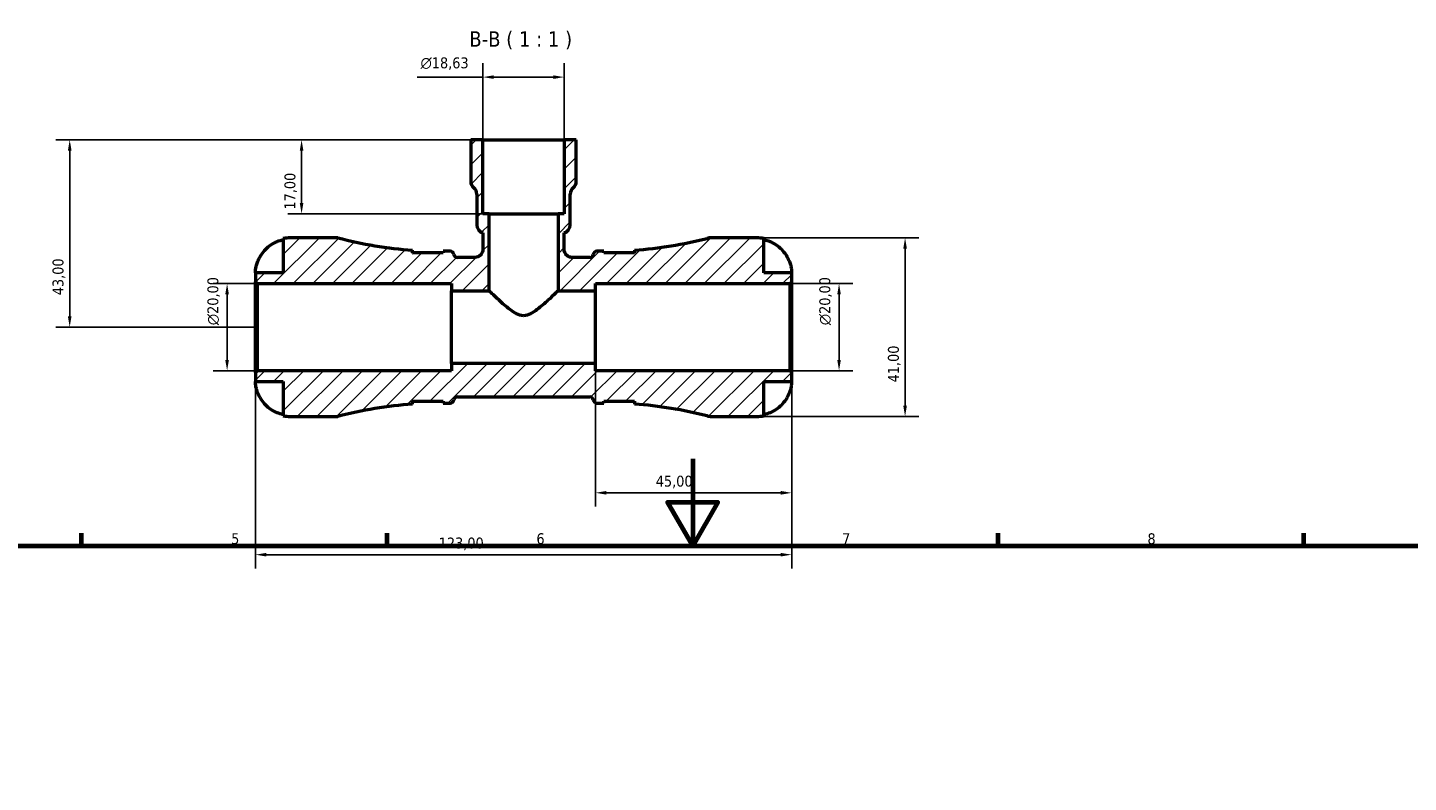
# Model space of a CAD drawing. Header units: millimetres. Extents: x 0 to 904, y 0 to 693.
# Tile 7 of 12: x 268 to 585, y 520 to 693. Entities that reach past the tile are written whole.
import ezdxf

# ---------------------------------------------------------------- set-up
doc = ezdxf.new("R2010")
doc.units = ezdxf.units.MM
for name, color, linetype, lineweight in [('Border (ISO)', 7, 'Continuous', 70), ('Dimension (ISO)', 7, 'Continuous', 25), ('Hatch (ISO)', 7, 'Continuous', 18), ('Symbol (ISO)', 7, 'Continuous', 25), ('Visible (ISO)', 7, 'Continuous', 50)]:
    doc.layers.add(name, color=color, linetype=linetype, lineweight=lineweight)
doc.styles.add('Label Text (ISO)', font='tahoma.ttf')
doc.styles.add('Note Text (ISO)', font='tahoma.ttf')
doc.dimstyles.new('Default (ISO)', dxfattribs={"dimtxt": 2.5, "dimasz": 2.5, "dimexe": 3.175, "dimexo": 0, "dimgap": 0.762, "dimtad": 1, "dimrnd": 1e-08, "dimzin": 0, "dimtxsty": 'Note Text (ISO)', "dimcen": 0.09, "dimdle": 10, "dimclrd": 256, "dimclre": 256, "dimclrt": 232, "dimazin": 0, "dimtfac": 1.40208, "dimtmove": 0, "dimatfit": 3, "dimfxl": 1, "dimtolj": 1, "dimtzin": 0, "dimlwd": -1, "dimlwe": -1, "dimarcsym": 0})

# ---------------------------------------------------------------- blocks, each defined once
blk = doc.blocks.new('Borders Default Border')
at = {"layer": 'Border (ISO)'}
for p, q in [((280.33, 574), (280.33, 576.9)), ((350.42, 574), (350.42, 576.9)), ((490.58, 574), (490.58, 576.9)), ((560.67, 574), (560.67, 576.9))]:
    blk.add_line(p, q, dxfattribs=at)
at = {"layer": 'Border (ISO)', "flags": 128}
for points in [[(420.5, 594), (420.5, 574), (414.73, 584), (426.27, 584), (420.5, 574)], [(20, 20), (20, 574), (821, 574), (821, 20), (20, 20)]]:
    blk.add_lwpolyline(points, dxfattribs=at)
at = {"layer": 'Border (ISO)', "color": 232, "true_color": 0xca0064, "char_height": 2.5, "attachment_point": 7, "style": 'Note Text (ISO)'}
for s, insert in [('5', (314.64, 574.35)), ('6', (384.66, 574.35)), ('7', (454.77, 574.4)), ('8', (524.81, 574.34))]:
    blk.add_mtext(s, dxfattribs=dict(at, insert=insert))
blk = doc.blocks.new('*D7')
at = {"layer": 'Defpoints', "color": 0, "transparency": 16777216}
for p in [(320.2, 613.79), (443.2, 613.79), (320.2, 571.98)]:
    blk.add_point(p, dxfattribs=at)
at = {"layer": 'Dimension (ISO)', "transparency": 16777216}
for p, q in [((320.2, 613.79), (320.2, 568.8)), ((443.2, 613.79), (443.2, 568.8)), ((440.7, 571.98), (322.7, 571.98))]:
    blk.add_line(p, q, dxfattribs=at)
for points in [[(322.7, 572.39), (322.7, 571.56), (320.2, 571.98)], [(440.7, 572.39), (440.7, 571.56), (443.2, 571.98)]]:
    blk.add_solid(points, dxfattribs=at)
at = {"layer": 'Dimension (ISO)', "color": 232, "true_color": 0xca0064, "transparency": 16777216, "insert": (362.25, 575.91), "char_height": 2.5, "attachment_point": 1, "style": 'Note Text (ISO)'}
blk.add_mtext('\\A1;123,00', dxfattribs=at)
blk = doc.blocks.new('*D8')
at = {"layer": 'Defpoints', "color": 0, "transparency": 16777216}
for p in [(398.2, 615.87), (443.2, 613.79), (398.2, 586.18)]:
    blk.add_point(p, dxfattribs=at)
at = {"layer": 'Dimension (ISO)', "transparency": 16777216}
for p, q in [((398.2, 615.87), (398.2, 583.01)), ((443.2, 613.79), (443.2, 583.01)), ((440.7, 586.18), (400.7, 586.18))]:
    blk.add_line(p, q, dxfattribs=at)
for points in [[(400.7, 586.6), (400.7, 585.76), (398.2, 586.18)], [(440.7, 586.6), (440.7, 585.76), (443.2, 586.18)]]:
    blk.add_solid(points, dxfattribs=at)
at = {"layer": 'Dimension (ISO)', "color": 232, "true_color": 0xca0064, "transparency": 16777216, "insert": (412.03, 590.11), "char_height": 2.5, "attachment_point": 1, "style": 'Note Text (ISO)'}
blk.add_mtext('\\A1;45,00', dxfattribs=at)
blk = doc.blocks.new('*D9')
at = {"layer": 'Defpoints', "color": 0, "transparency": 16777216}
for p in [(435.2, 644.7), (435.2, 603.7), (469.21, 603.7)]:
    blk.add_point(p, dxfattribs=at)
at = {"layer": 'Dimension (ISO)', "transparency": 16777216}
for p, q in [((435.2, 644.7), (472.39, 644.7)), ((469.21, 642.2), (469.21, 606.2)), ((435.2, 603.7), (472.39, 603.7))]:
    blk.add_line(p, q, dxfattribs=at)
for points in [[(468.8, 642.2), (469.63, 642.2), (469.21, 644.7)], [(468.8, 606.2), (469.63, 606.2), (469.21, 603.7)]]:
    blk.add_solid(points, dxfattribs=at)
at = {"layer": 'Dimension (ISO)', "color": 232, "true_color": 0xca0064, "transparency": 16777216, "insert": (465.28, 611.53), "char_height": 2.5, "attachment_point": 1, "rotation": 90, "style": 'Note Text (ISO)'}
blk.add_mtext('\\A1;41,00', dxfattribs=at)
blk = doc.blocks.new('*D10')
at = {"layer": 'Defpoints', "color": 0, "transparency": 16777216}
for p in [(442.79, 634.2), (454.07, 634.2), (442.79, 614.2)]:
    blk.add_point(p, dxfattribs=at)
at = {"layer": 'Dimension (ISO)', "transparency": 16777216}
for p, q in [((442.79, 634.2), (457.24, 634.2)), ((454.07, 616.7), (454.07, 631.7)), ((442.79, 614.2), (457.24, 614.2))]:
    blk.add_line(p, q, dxfattribs=at)
for points in [[(453.65, 631.7), (454.48, 631.7), (454.07, 634.2)], [(453.65, 616.7), (454.48, 616.7), (454.07, 614.2)]]:
    blk.add_solid(points, dxfattribs=at)
at = {"layer": 'Dimension (ISO)', "color": 232, "true_color": 0xca0064, "transparency": 16777216, "insert": (449.54, 624.65), "char_height": 2.5, "attachment_point": 1, "rotation": 90, "style": 'Note Text (ISO)'}
blk.add_mtext('\\A1;\\fAIGDT|b0|i0;\\H2.5000;\\ln\\fTahoma|b0|i0;\\H2.5000;20,00', dxfattribs=at)
blk = doc.blocks.new('*D11')
at = {"layer": 'Defpoints', "color": 0, "transparency": 16777216}
for p in [(313.71, 634.2), (320.61, 634.2), (320.61, 614.2)]:
    blk.add_point(p, dxfattribs=at)
at = {"layer": 'Dimension (ISO)', "transparency": 16777216}
for p, q in [((320.61, 634.2), (310.53, 634.2)), ((313.71, 616.7), (313.71, 631.7)), ((320.61, 614.2), (310.53, 614.2))]:
    blk.add_line(p, q, dxfattribs=at)
for points in [[(313.29, 631.7), (314.13, 631.7), (313.71, 634.2)], [(313.29, 616.7), (314.13, 616.7), (313.71, 614.2)]]:
    blk.add_solid(points, dxfattribs=at)
at = {"layer": 'Dimension (ISO)', "color": 232, "true_color": 0xca0064, "transparency": 16777216, "insert": (309.19, 624.65), "char_height": 2.5, "attachment_point": 1, "rotation": 90, "style": 'Note Text (ISO)'}
blk.add_mtext('\\A1;\\fAIGDT|b0|i0;\\H2.5000;\\ln\\fTahoma|b0|i0;\\H2.5000;20,00', dxfattribs=at)
blk = doc.blocks.new('*D12')
at = {"layer": 'Defpoints', "color": 0, "transparency": 16777216}
for p in [(372.38, 681.59), (372.38, 667.2), (391.02, 667.2)]:
    blk.add_point(p, dxfattribs=at)
at = {"layer": 'Dimension (ISO)', "transparency": 16777216}
for p, q in [((372.38, 667.2), (372.38, 684.76)), ((391.02, 667.2), (391.02, 684.76)), ((372.38, 681.59), (357.31, 681.59)), ((388.52, 681.59), (374.88, 681.59))]:
    blk.add_line(p, q, dxfattribs=at)
for points in [[(374.88, 682), (374.88, 681.17), (372.38, 681.59)], [(388.52, 682), (388.52, 681.17), (391.02, 681.59)]]:
    blk.add_solid(points, dxfattribs=at)
at = {"layer": 'Dimension (ISO)', "color": 232, "true_color": 0xca0064, "transparency": 16777216, "insert": (358.07, 686.11), "char_height": 2.5, "attachment_point": 1, "style": 'Note Text (ISO)'}
blk.add_mtext('\\A1;\\fAIGDT|b0|i0;\\H2.5000;\\ln\\fTahoma|b0|i0;\\H2.5000;18,63', dxfattribs=at)
blk = doc.blocks.new('*D13')
at = {"layer": 'Defpoints', "color": 0, "transparency": 16777216}
for p in [(372.38, 667.2), (277.61, 624.2), (320.2, 624.2)]:
    blk.add_point(p, dxfattribs=at)
at = {"layer": 'Dimension (ISO)', "transparency": 16777216}
for p, q in [((372.38, 667.2), (274.43, 667.2)), ((277.61, 664.7), (277.61, 626.7)), ((320.2, 624.2), (274.43, 624.2))]:
    blk.add_line(p, q, dxfattribs=at)
for points in [[(277.19, 664.7), (278.03, 664.7), (277.61, 667.2)], [(277.19, 626.7), (278.03, 626.7), (277.61, 624.2)]]:
    blk.add_solid(points, dxfattribs=at)
at = {"layer": 'Dimension (ISO)', "color": 232, "true_color": 0xca0064, "transparency": 16777216, "insert": (273.67, 631.53), "char_height": 2.5, "attachment_point": 1, "rotation": 90, "style": 'Note Text (ISO)'}
blk.add_mtext('\\A1;43,00', dxfattribs=at)
blk = doc.blocks.new('*D14')
at = {"layer": 'Defpoints', "color": 0, "transparency": 16777216}
for p in [(372.38, 667.2), (330.79, 650.2), (373.78, 650.2)]:
    blk.add_point(p, dxfattribs=at)
at = {"layer": 'Dimension (ISO)', "transparency": 16777216}
for p, q in [((372.38, 667.2), (327.62, 667.2)), ((330.79, 664.7), (330.79, 652.7)), ((373.78, 650.2), (327.62, 650.2))]:
    blk.add_line(p, q, dxfattribs=at)
for points in [[(330.38, 664.7), (331.21, 664.7), (330.79, 667.2)], [(330.38, 652.7), (331.21, 652.7), (330.79, 650.2)]]:
    blk.add_solid(points, dxfattribs=at)
at = {"layer": 'Dimension (ISO)', "color": 232, "true_color": 0xca0064, "transparency": 16777216, "insert": (326.86, 651.19), "char_height": 2.5, "attachment_point": 1, "rotation": 90, "style": 'Note Text (ISO)'}
blk.add_mtext('\\A1;17,00', dxfattribs=at)

msp = doc.modelspace()

# ---------------------------------------------------------------- hatches: boundary and pattern name
at = {"layer": 'Hatch (ISO)'}
h = msp.add_hatch(dxfattribs=at)
h.set_pattern_fill('ANSI31', color=256, scale=25.4, style=0)
h.set_pattern_definition([(45, (0, 0), (-2.245064, 2.245064), [])])
edge = h.paths.add_edge_path()
edge.add_line((320.2, 634.613), (320.61, 634.203))
edge.add_line((320.61, 634.203), (365.2, 634.203))
edge.add_line((365.2, 634.203), (365.2, 632.537))
edge.add_line((365.2, 632.537), (373.781, 632.537))
edge.add_line((373.781, 632.537), (373.781, 650.203))
edge.add_line((373.781, 650.203), (372.384, 650.203))
edge.add_line((372.384, 650.203), (372.384, 667.203))
edge.add_line((372.384, 667.203), (369.589, 667.203))
edge.add_line((369.589, 667.203), (369.589, 657.637))
edge.add_ellipse((371.453, 657.637), major_axis=(-1.863, 0), ratio=1, start_angle=0, end_angle=51.31781)
edge.add_ellipse((369.124, 654.728), major_axis=(1.164, 1.454), ratio=1, start_angle=308.68219, end_angle=360, ccw=False)
edge.add_line((370.987, 654.728), (370.987, 647.664))
edge.add_ellipse((372.85, 647.664), major_axis=(-1.863, 0), ratio=1, start_angle=0, end_angle=75.52249)
edge.add_line((372.384, 645.86), (372.384, 642.057))
edge.add_spline(control_points=[(372.384, 642.057), (372.384, 641.931), (372.371, 641.807), (372.321, 641.562), (372.284, 641.442), (372.14, 641.104), (372.002, 640.901), (371.657, 640.56), (371.453, 640.425), (371.004, 640.241), (370.764, 640.193), (370.521, 640.193)], knot_values=[-0.2934036, -0.2934036, -0.2934036, -0.2934036, -0.2558733, -0.2558733, -0.2183429, -0.2183429, -0.1455619, -0.1455619, -0.072781, -0.072781, 0, 0, 0, 0], degree=3, periodic=0)
edge.add_line((370.521, 640.193), (366.517, 640.193))
edge.add_ellipse((366.517, 641.013), major_axis=(0, -0.82), ratio=1, start_angle=277.18076, end_angle=360, ccw=False)
edge.add_ellipse((364.89, 640.808), major_axis=(0.814, 0.102), ratio=1, start_angle=0, end_angle=82.81924)
edge.add_line((364.89, 641.628), (363.26, 641.628))
edge.add_line((363.26, 641.628), (363.26, 641.228))
edge.add_line((363.26, 641.228), (356.26, 641.228))
edge.add_line((356.26, 641.228), (356.26, 641.87))
edge.add_ellipse((363.01, 736.123), major_axis=(-6.75, -94.254), ratio=1, start_angle=349.43941, end_angle=360, ccw=False)
edge.add_line((339.1, 644.703), (328.2, 644.703))
edge.add_ellipse((328.2, 636.703), major_axis=(0, 8), ratio=1, start_angle=0, end_angle=11.53696)
edge.add_line((326.6, 644.542), (326.6, 636.703))
edge.add_line((326.6, 636.703), (320.2, 636.703))
edge.add_line((320.2, 636.703), (320.2, 634.613))
edge = h.paths.add_edge_path()
edge.add_line((443.2, 613.793), (442.79, 614.203))
edge.add_line((442.79, 614.203), (398.2, 614.203))
edge.add_line((398.2, 614.203), (398.2, 615.87))
edge.add_line((398.2, 615.87), (365.2, 615.87))
edge.add_line((365.2, 615.87), (365.2, 614.203))
edge.add_line((365.2, 614.203), (320.61, 614.203))
edge.add_line((320.61, 614.203), (320.2, 613.793))
edge.add_line((320.2, 613.793), (320.2, 611.703))
edge.add_line((320.2, 611.703), (326.6, 611.703))
edge.add_line((326.6, 611.703), (326.6, 603.865))
edge.add_ellipse((328.2, 611.703), major_axis=(-1.6, -7.838), ratio=1, start_angle=0, end_angle=11.53696)
edge.add_line((328.2, 603.703), (339.1, 603.703))
edge.add_ellipse((363.01, 512.284), major_axis=(-23.91, 91.42), ratio=1, start_angle=349.43941, end_angle=360, ccw=False)
edge.add_line((356.26, 606.537), (356.26, 607.178))
edge.add_line((356.26, 607.178), (363.26, 607.178))
edge.add_line((363.26, 607.178), (363.26, 606.778))
edge.add_line((363.26, 606.778), (364.89, 606.778))
edge.add_ellipse((364.89, 607.598), major_axis=(0, -0.82), ratio=1, start_angle=0, end_angle=82.81924)
edge.add_ellipse((366.517, 607.393), major_axis=(-0.814, 0.103), ratio=1, start_angle=277.18076, end_angle=360, ccw=False)
edge.add_line((366.517, 608.213), (396.882, 608.213))
edge.add_ellipse((396.882, 607.393), major_axis=(0, 0.82), ratio=1, start_angle=277.18076, end_angle=360, ccw=False)
edge.add_ellipse((398.51, 607.598), major_axis=(-0.814, -0.103), ratio=1, start_angle=0, end_angle=82.81924)
edge.add_line((398.51, 606.778), (400.14, 606.778))
edge.add_line((400.14, 606.778), (400.14, 607.178))
edge.add_line((400.14, 607.178), (407.14, 607.178))
edge.add_line((407.14, 607.178), (407.14, 606.537))
edge.add_ellipse((400.39, 512.284), major_axis=(6.75, 94.254), ratio=1, start_angle=349.74903, end_angle=360, ccw=False)
edge.add_ellipse((424.821, 607.803), major_axis=(-1.016, -3.972), ratio=1, start_angle=0, end_angle=14.34723)
edge.add_line((424.821, 603.703), (435.2, 603.703))
edge.add_ellipse((435.2, 611.703), major_axis=(0, -8), ratio=1, start_angle=0, end_angle=11.53696)
edge.add_line((436.8, 603.865), (436.8, 611.703))
edge.add_line((436.8, 611.703), (443.2, 611.703))
edge.add_line((443.2, 611.703), (443.2, 613.793))
edge = h.paths.add_edge_path()
edge.add_line((442.79, 634.203), (443.2, 634.613))
edge.add_line((443.2, 634.613), (443.2, 636.703))
edge.add_line((443.2, 636.703), (436.8, 636.703))
edge.add_line((436.8, 636.703), (436.8, 644.542))
edge.add_ellipse((435.2, 636.703), major_axis=(1.6, 7.838), ratio=1, start_angle=0, end_angle=11.53696)
edge.add_line((435.2, 644.703), (424.821, 644.703))
edge.add_ellipse((424.821, 640.603), major_axis=(0, 4.1), ratio=1, start_angle=0, end_angle=14.34723)
edge.add_ellipse((400.39, 736.123), major_axis=(23.416, -91.548), ratio=1, start_angle=349.74903, end_angle=360, ccw=False)
edge.add_line((407.14, 641.87), (407.14, 641.228))
edge.add_line((407.14, 641.228), (400.14, 641.228))
edge.add_line((400.14, 641.228), (400.14, 641.628))
edge.add_line((400.14, 641.628), (398.51, 641.628))
edge.add_ellipse((398.51, 640.808), major_axis=(0, 0.82), ratio=1, start_angle=0, end_angle=82.81924)
edge.add_ellipse((396.882, 641.013), major_axis=(0.814, -0.103), ratio=1, start_angle=277.18076, end_angle=360, ccw=False)
edge.add_line((396.882, 640.193), (392.878, 640.193))
edge.add_spline(control_points=[(392.878, 640.193), (392.753, 640.193), (392.628, 640.206), (392.383, 640.256), (392.263, 640.293), (391.925, 640.437), (391.723, 640.575), (391.382, 640.921), (391.247, 641.125), (391.062, 641.574), (391.015, 641.814), (391.015, 642.057)], knot_values=[-0.2934036, -0.2934036, -0.2934036, -0.2934036, -0.2558733, -0.2558733, -0.2183429, -0.2183429, -0.1455619, -0.1455619, -0.072781, -0.072781, 0, 0, 0, 0], degree=3, periodic=0)
edge.add_line((391.015, 642.057), (391.015, 645.86))
edge.add_ellipse((390.549, 647.664), major_axis=(0.466, -1.804), ratio=1, start_angle=0, end_angle=75.52249)
edge.add_line((392.412, 647.664), (392.412, 654.728))
edge.add_ellipse((394.276, 654.728), major_axis=(-1.863, 0), ratio=1, start_angle=308.68219, end_angle=360, ccw=False)
edge.add_ellipse((391.947, 657.637), major_axis=(1.164, -1.454), ratio=1, start_angle=0, end_angle=51.31781)
edge.add_line((393.81, 657.637), (393.81, 667.203))
edge.add_line((393.81, 667.203), (391.015, 667.203))
edge.add_line((391.015, 667.203), (391.015, 650.203))
edge.add_line((391.015, 650.203), (389.618, 650.203))
edge.add_line((389.618, 650.203), (389.618, 632.537))
edge.add_line((389.618, 632.537), (398.2, 632.537))
edge.add_line((398.2, 632.537), (398.2, 634.203))
edge.add_line((398.2, 634.203), (442.79, 634.203))

# ---------------------------------------------------------------- linework, layer by layer
at = {"layer": 'Visible (ISO)'}
for p, q in [((372.384, 667.203), (369.589, 667.203)), ((369.589, 667.203), (369.589, 657.637)), ((372.384, 650.203), (372.384, 667.203)), ((372.384, 667.203), (391.015, 667.203)), ((393.81, 667.203), (391.015, 667.203)), ((391.015, 667.203), (391.015, 650.203)), ((393.81, 657.637), (393.81, 667.203)), ((370.987, 654.728), (370.987, 647.664)), ((392.412, 647.664), (392.412, 654.728)), ((373.781, 650.203), (372.384, 650.203)), ((373.781, 632.537), (373.781, 650.203)), ((373.781, 650.203), (389.618, 650.203)), ((391.015, 650.203), (389.618, 650.203)), ((389.618, 650.203), (389.618, 632.537)), ((326.6, 644.542), (326.6, 636.703)), ((339.1, 644.703), (328.2, 644.703)), ((372.384, 645.86), (372.384, 642.057)), ((391.015, 642.057), (391.015, 645.86)), ((435.2, 644.703), (424.821, 644.703)), ((436.8, 636.703), (436.8, 644.542)), ((356.26, 641.228), (356.26, 641.87)), ((363.26, 641.228), (356.26, 641.228)), ((364.89, 641.628), (363.26, 641.628)), ((363.26, 641.628), (363.26, 641.228)), ((370.521, 640.193), (366.517, 640.193)), ((396.882, 640.193), (392.878, 640.193)), ((400.14, 641.628), (398.51, 641.628)), ((400.14, 641.228), (400.14, 641.628)), ((407.14, 641.228), (400.14, 641.228)), ((407.14, 641.87), (407.14, 641.228)), ((326.6, 636.703), (320.2, 636.703)), ((320.2, 636.703), (320.2, 634.613)), ((443.2, 636.703), (436.8, 636.703)), ((443.2, 634.613), (443.2, 636.703)), ((320.2, 634.613), (320.61, 634.203)), ((320.2, 613.793), (320.2, 634.613)), ((320.61, 634.203), (365.2, 634.203)), ((320.61, 634.203), (320.61, 614.203)), ((365.2, 634.203), (365.2, 632.537)), ((398.2, 632.537), (398.2, 634.203)), ((398.2, 634.203), (442.79, 634.203)), ((442.79, 634.203), (443.2, 634.613)), ((442.79, 634.203), (442.79, 614.203)), ((443.2, 613.793), (443.2, 634.613)), ((365.2, 632.537), (373.781, 632.537)), ((365.2, 615.87), (365.2, 632.537)), ((389.618, 632.537), (398.2, 632.537)), ((398.2, 615.87), (398.2, 632.537)), ((398.2, 615.87), (365.2, 615.87)), ((365.2, 615.87), (365.2, 614.203)), ((398.2, 614.203), (398.2, 615.87)), ((320.61, 614.203), (320.2, 613.793)), ((320.2, 613.793), (320.2, 611.703)), ((320.2, 611.703), (326.6, 611.703)), ((365.2, 614.203), (320.61, 614.203)), ((326.6, 611.703), (326.6, 603.865)), ((442.79, 614.203), (398.2, 614.203)), ((436.8, 603.865), (436.8, 611.703)), ((436.8, 611.703), (443.2, 611.703)), ((443.2, 613.793), (442.79, 614.203)), ((443.2, 611.703), (443.2, 613.793)), ((366.517, 608.213), (396.882, 608.213)), ((356.26, 606.537), (356.26, 607.178)), ((356.26, 607.178), (363.26, 607.178)), ((363.26, 607.178), (363.26, 606.778)), ((363.26, 606.778), (364.89, 606.778)), ((398.51, 606.778), (400.14, 606.778)), ((400.14, 606.778), (400.14, 607.178)), ((400.14, 607.178), (407.14, 607.178)), ((407.14, 607.178), (407.14, 606.537)), ((328.2, 603.703), (339.1, 603.703)), ((424.821, 603.703), (435.2, 603.703))]:
    msp.add_line(p, q, dxfattribs=at)
for centre, radius, start, end in [((371.453, 657.637), 1.863, 180, 231.31781), ((369.124, 654.728), 1.863, 0, 51.31781), ((394.276, 654.728), 1.863, 128.68219, 180), ((391.947, 657.637), 1.863, 308.68219, 0), ((372.85, 647.664), 1.863, 180, 255.52249), ((390.549, 647.664), 1.863, 284.47751, 0), ((328.2, 636.703), 8, 90, 101.53696), ((363.01, 736.123), 94.495, 255.34315, 265.90374), ((400.39, 736.123), 94.495, 274.09626, 284.34723), ((424.821, 640.603), 4.1, 90, 104.34723), ((435.2, 636.703), 8, 78.46304, 90), ((364.89, 640.808), 0.82, 7.18076, 90), ((366.517, 641.013), 0.82, 187.18076, 270), ((396.882, 641.013), 0.82, 270, 352.81924), ((398.51, 640.808), 0.82, 90, 172.81924), ((366.517, 607.393), 0.82, 90, 172.81924), ((396.882, 607.393), 0.82, 7.18076, 90), ((363.01, 512.284), 94.495, 94.09626, 104.65685), ((364.89, 607.598), 0.82, 270, 352.81924), ((398.51, 607.598), 0.82, 187.18076, 270), ((400.39, 512.284), 94.495, 75.65277, 85.90374), ((328.2, 611.703), 8, 258.46304, 270), ((424.821, 607.803), 4.1, 255.65277, 270), ((435.2, 611.703), 8, 270, 281.53696)]:
    msp.add_arc(centre, radius, start, end, dxfattribs=at)
for points, knots in [([(321.017, 639.903), (321.173, 640.228), (321.357, 640.555), (321.864, 641.322), (322.213, 641.744), (322.913, 642.45), (323.328, 642.799), (324.221, 643.4), (324.7, 643.653), (325.596, 644.026), (326.092, 644.184), (326.6, 644.289)], [4.03217579, 4.03217579, 4.03217579, 4.03217579, 4.13513094, 4.13513094, 4.28512034, 4.28512034, 4.43331426, 4.43331426, 4.58150818, 4.58150818, 4.72425651, 4.72425651, 4.72425651, 4.72425651]), ([(436.8, 644.289), (437.308, 644.184), (437.804, 644.026), (438.699, 643.653), (439.178, 643.4), (440.071, 642.799), (440.486, 642.45), (441.186, 641.744), (441.535, 641.322), (442.042, 640.555), (442.226, 640.228), (442.382, 639.903)], [0.1517835, 0.1517835, 0.1517835, 0.1517835, 0.29453183, 0.29453183, 0.44272575, 0.44272575, 0.59091966, 0.59091966, 0.74090906, 0.74090906, 0.84386421, 0.84386421, 0.84386421, 0.84386421]), ([(320.2, 636.703), (320.2, 636.703), (320.199, 636.729), (320.201, 636.833), (320.203, 636.917), (320.221, 637.209), (320.245, 637.459), (320.338, 637.967), (320.389, 638.192), (320.5, 638.587), (320.55, 638.748), (320.659, 639.064), (320.718, 639.218), (320.854, 639.551), (320.933, 639.728), (321.017, 639.903)], [0, 0, 0, 0, 0.06960453, 0.06960453, 0.14559569, 0.14559569, 0.26884906, 0.26884906, 0.35168426, 0.35168426, 0.40551291, 0.40551291, 0.45571277, 0.45571277, 0.51333093, 0.51333093, 0.51333093, 0.51333093]), ([(372.384, 642.057), (372.384, 641.931), (372.371, 641.807), (372.321, 641.562), (372.284, 641.442), (372.14, 641.104), (372.002, 640.901), (371.657, 640.56), (371.453, 640.425), (371.004, 640.241), (370.764, 640.193), (370.521, 640.193)], [-0.29340362, -0.29340362, -0.29340362, -0.29340362, -0.25587327, -0.25587327, -0.21834292, -0.21834292, -0.14556194, -0.14556194, -0.07278097, -0.07278097, 0, 0, 0, 0]), ([(392.878, 640.193), (392.753, 640.193), (392.628, 640.206), (392.383, 640.256), (392.263, 640.293), (391.925, 640.437), (391.723, 640.575), (391.382, 640.921), (391.247, 641.125), (391.062, 641.574), (391.015, 641.814), (391.015, 642.057)], [-0.29340362, -0.29340362, -0.29340362, -0.29340362, -0.25587327, -0.25587327, -0.21834292, -0.21834292, -0.14556194, -0.14556194, -0.07278097, -0.07278097, 0, 0, 0, 0]), ([(442.382, 639.903), (442.398, 639.87), (442.414, 639.837), (442.514, 639.622), (442.593, 639.439), (442.725, 639.104), (442.78, 638.952), (442.887, 638.629), (442.937, 638.46), (443.049, 638.032), (443.098, 637.788), (443.171, 637.31), (443.187, 637.098), (443.201, 636.787), (443.2, 636.703), (443.2, 636.703)], [-0.51941856, -0.51941856, -0.51941856, -0.51941856, -0.50814121, -0.50814121, -0.44746114, -0.44746114, -0.39689748, -0.39689748, -0.33842903, -0.33842903, -0.24344262, -0.24344262, -0.12683785, -0.12683785, 0, 0, 0, 0]), ([(381.7, 626.801), (381.087, 626.801), (380.569, 627.005), (379.573, 627.534), (379.1, 627.866), (377.706, 628.93), (376.83, 629.714), (375.458, 630.958), (374.854, 631.524), (374.224, 632.117), (374.059, 632.274), (373.837, 632.484), (373.781, 632.537), (373.781, 632.537)], [0, 0, 0, 0, 0.1838795, 0.1838795, 0.367759, 0.367759, 0.7355181, 0.7355181, 1.0592925, 1.0592925, 1.2211797, 1.2211797, 1.3830669, 1.3830669, 1.3830669, 1.3830669]), ([(389.618, 632.537), (389.618, 632.537), (389.562, 632.484), (389.34, 632.274), (389.175, 632.117), (388.545, 631.524), (387.941, 630.958), (386.569, 629.714), (385.693, 628.93), (384.3, 627.866), (383.826, 627.534), (382.831, 627.005), (382.313, 626.801), (381.7, 626.801)], [4.1492008, 4.1492008, 4.1492008, 4.1492008, 4.3110881, 4.3110881, 4.4729753, 4.4729753, 4.7967497, 4.7967497, 5.1645087, 5.1645087, 5.3483883, 5.3483883, 5.5322678, 5.5322678, 5.5322678, 5.5322678]), ([(321.017, 608.503), (320.952, 608.639), (320.889, 608.777), (320.743, 609.122), (320.664, 609.328), (320.527, 609.73), (320.469, 609.923), (320.355, 610.358), (320.308, 610.589), (320.23, 611.076), (320.213, 611.302), (320.198, 611.62), (320.2, 611.703), (320.2, 611.703)], [-0.5159245, -0.5159245, -0.5159245, -0.5159245, -0.47074715, -0.47074715, -0.40311077, -0.40311077, -0.33740557, -0.33740557, -0.24866964, -0.24866964, -0.12673966, -0.12673966, 0, 0, 0, 0]), ([(443.2, 611.703), (443.2, 611.703), (443.201, 611.627), (443.189, 611.351), (443.177, 611.173), (443.119, 610.742), (443.075, 610.497), (442.964, 610.04), (442.908, 609.844), (442.778, 609.445), (442.704, 609.246), (442.549, 608.863), (442.468, 608.682), (442.382, 608.503)], [-2.21111993, -2.21111993, -2.21111993, -2.21111993, -2.0898399, -2.0898399, -1.98614814, -1.98614814, -1.88775858, -1.88775858, -1.81973063, -1.81973063, -1.75376732, -1.75376732, -1.69399568, -1.69399568, -1.69399568, -1.69399568]), ([(326.6, 604.118), (326.092, 604.223), (325.596, 604.381), (324.7, 604.754), (324.221, 605.007), (323.328, 605.608), (322.913, 605.957), (322.213, 606.663), (321.864, 607.085), (321.357, 607.852), (321.173, 608.179), (321.017, 608.503)], [0.1517835, 0.1517835, 0.1517835, 0.1517835, 0.29453183, 0.29453183, 0.44272575, 0.44272575, 0.59091966, 0.59091966, 0.74090906, 0.74090906, 0.84386421, 0.84386421, 0.84386421, 0.84386421]), ([(442.382, 608.503), (442.226, 608.179), (442.042, 607.852), (441.535, 607.085), (441.186, 606.663), (440.486, 605.957), (440.071, 605.608), (439.178, 605.007), (438.699, 604.754), (437.804, 604.381), (437.308, 604.223), (436.8, 604.118)], [4.03217579, 4.03217579, 4.03217579, 4.03217579, 4.13513094, 4.13513094, 4.28512034, 4.28512034, 4.43331426, 4.43331426, 4.58150818, 4.58150818, 4.72425651, 4.72425651, 4.72425651, 4.72425651])]:
    msp.add_open_spline(points, degree=3, knots=knots, dxfattribs=at)
for points in [[(356.26, 641.313), (356.26, 641.286), (356.264, 641.258), (356.274, 641.228)], [(407.126, 641.228), (407.135, 641.258), (407.14, 641.286), (407.14, 641.313)], [(356.274, 607.178), (356.264, 607.149), (356.26, 607.121), (356.26, 607.094)], [(407.14, 607.094), (407.14, 607.121), (407.135, 607.149), (407.126, 607.178)]]:
    msp.add_open_spline(points, degree=3, dxfattribs=at)

# ---------------------------------------------------------------- block references
msp.add_blockref('Borders Default Border', (0, 0))

# ---------------------------------------------------------------- texts
at = {"layer": 'Symbol (ISO)', "insert": (369.26, 687.953), "char_height": 3.5, "attachment_point": 7, "style": 'Label Text (ISO)'}
msp.add_mtext('B-B ( 1 : 1 )', dxfattribs=at)

# ---------------------------------------------------------------- dimensions: what is measured, and where the dimension line sits
at = {"layer": 'Dimension (ISO)'}
for base, p1, p2, angle, override, picture, middle in [((372.384, 681.587), (391.015, 667.203), (372.384, 667.203), 180, {"dimdec": 2, "dimtp": 0, "dimtm": 0, "dimtdec": 2, "dimtofl": 0, "dimatfit": 2}, '*D12', (363.595, 681.587)), ((313.709, 634.203), (320.61, 614.203), (320.61, 634.203), 90, {"dimdec": 2, "dimtp": 0, "dimtm": 0, "dimtdec": 2, "dimtofl": 0, "dimatfit": 1}, '*D11', (313.709, 630.203)), ((454.067, 634.203), (442.79, 614.203), (442.79, 634.203), 90, {"dimdec": 2, "dimtp": 0, "dimtm": 0, "dimtdec": 2, "dimtofl": 0, "dimatfit": 1}, '*D10', (454.067, 630.203))]:
    dim = msp.add_linear_dim(base=base, p1=p1, p2=p2, angle=angle, text='\\fAIGDT|b0|i0;\\H2.5000;\\ln\\fTahoma|b0|i0;\\H2.5000;<>', dimstyle='Default (ISO)', override=override, dxfattribs=at)
    dim.commit()
    dim.dimension.update_dxf_attribs({"geometry": picture, "text_midpoint": middle, "dimtype": 160})
for base, p1, p2, angle, picture, middle in [((277.61, 624.203), (372.384, 667.203), (320.2, 624.203), 90, '*D13', (277.61, 635.703)), ((330.793, 650.203), (372.384, 667.203), (373.781, 650.203), 90, '*D14', (330.793, 655.203)), ((469.215, 603.703), (435.2, 644.703), (435.2, 603.703), 90, '*D9', (469.215, 615.703)), ((398.2, 586.181), (443.2, 613.793), (398.2, 615.87), 180, '*D8', (416.2, 586.181)), ((320.2, 571.977), (443.2, 613.793), (320.2, 613.793), 180, '*D7', (367.2, 571.977))]:
    dim = msp.add_linear_dim(base=base, p1=p1, p2=p2, angle=angle, dimstyle='Default (ISO)', override={"dimdec": 2, "dimtp": 0, "dimtm": 0, "dimtdec": 2, "dimtofl": 0, "dimatfit": 1}, dxfattribs=at)
    dim.commit()
    dim.dimension.update_dxf_attribs({"geometry": picture, "text_midpoint": middle, "dimtype": 160})

doc.saveas('drawing.dxf')
